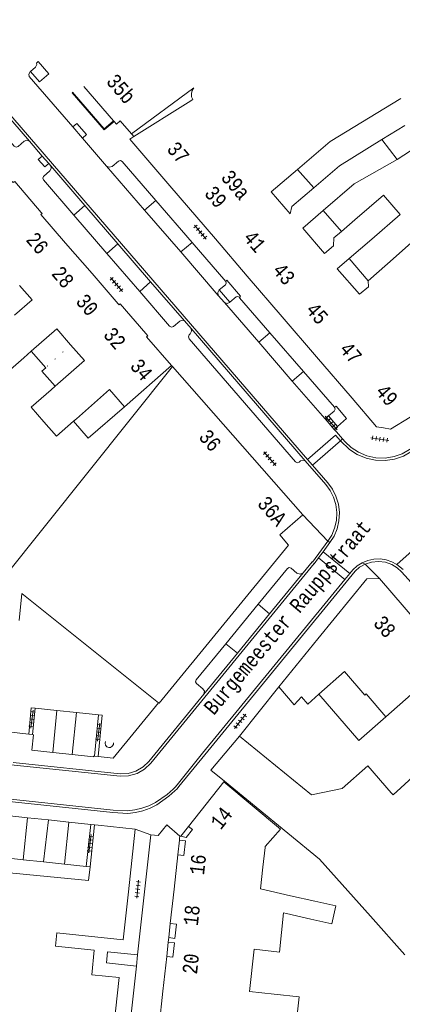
# Model space of a CAD drawing. Header units: metres. Extents: x 196790 to 198335, y 354523 to 356036.
# Tile 98 of 105: x 197550 to 197596, y 355544 to 355665. Entities that reach past the tile are written whole.
import ezdxf

# ---------------------------------------------------------------- set-up
doc = ezdxf.new("R2010")
doc.units = ezdxf.units.M
for name, pattern in [('DGN Style 1', [1.160006, 0.00193, -1.158076]), ('DGN Style 2', [186.027128, 111.616277, -74.410851]), ('DGN Style 3', [260.437979, 186.027128, -74.410851])]:
    doc.linetypes.add(name, pattern=pattern)
for name, color, linetype, lineweight in [('afdak', 252, 'DGN Style 2', 18), ('bij- of bedrijfsgebouw', 252, 'Continuous', 18), ('cultuurscheiding', 252, 'Continuous', 18), ('functiescheiding', 252, 'Continuous', 18), ('hoofdgebouw', 252, 'Continuous', 18), ('hoofdgebouw maaiveld', 252, 'Continuous', 18), ('huisnummer BAG', 252, 'Continuous', 18), ('kant asfaltverharding', 252, 'Continuous', 18), ('kant klinkerverharding', 252, 'Continuous', 18), ('kant muur (extern)', 252, 'Continuous', 18), ('kant tegelverharding', 252, 'Continuous', 18), ('molgoot', 252, 'DGN Style 3', 18), ('overbouw', 252, 'Continuous', 18), ('raster', 252, 'Continuous', 18), ('schutting', 252, 'Continuous', 18), ('straatnaam', 252, 'Continuous', 18), ('tussenmuur WOZ', 252, 'DGN Style 1', 18), ('verh tegelsymbool', 2, 'Continuous', 0), ('vlakafsluiter grijs', 252, 'DGN Style 2', 18)]:
    doc.layers.add(name, color=color, linetype=linetype, lineweight=lineweight)
doc.styles.add('Style-Courier New', font='cour.ttf')

# ---------------------------------------------------------------- blocks, each defined once
blk = doc.blocks.new('S642')
at = {"layer": 'verh tegelsymbool', "color": 252}
for p, q in [((-1.12, 0), (1.12, 0)), ((-0.9, -0.25), (-0.9, 0.25)), ((-0.45, -0.25), (-0.45, 0.25)), ((0, -0.25), (0, 0.25)), ((0.45, -0.25), (0.45, 0.25)), ((0.9, -0.25), (0.9, 0.25))]:
    blk.add_line(p, q, dxfattribs=at)

msp = doc.modelspace()

# ---------------------------------------------------------------- linework, layer by layer
at = {"layer": 'afdak'}
for p, q in [((197593.874, 355650.014), (197596.673, 355651.722)), ((197598.172, 355649.168), (197595.751, 355647.58)), ((197583.545, 355646.337), (197585.526, 355644.117)), ((197586.68, 355641.327), (197588.909, 355638.782)), ((197592.189, 355632.729), (197589.849, 355635.452)), ((197550.986, 355624.142), (197552.745, 355622.124))]:
    msp.add_line(p, q, dxfattribs=at)
at = {"layer": 'afdak', "flags": 128}
for points in [[(197552.745, 355622.124), (197552.283, 355621.721), (197553.902, 355619.864)], [(197556.163, 355615.594), (197557.934, 355613.532), (197562.384, 355617.363)], [(197594.341, 355579.454), (197591.041, 355576.571), (197586.163, 355582.22)]]:
    msp.add_lwpolyline(points, dxfattribs=at)
at = {"layer": 'bij- of bedrijfsgebouw'}
for p, q in [((197586.214, 355562.062), (197574.596, 355571.591)), ((197582.678, 355557.601), (197585.663, 355556.93)), ((197585.171, 355554.746), (197582.186, 355555.418))]:
    msp.add_line(p, q, dxfattribs=at)
at = {"layer": 'bij- of bedrijfsgebouw', "flags": 128}
for points in [[(197574.596, 355571.591), (197572.945, 355572.945), (197576.458, 355577.117)], [(197595.258, 355569.932), (197595.016, 355570.18), (197592.133, 355573.466), (197589.001, 355570.721), (197585.259, 355569.942), (197576.458, 355577.117)], [(197585.663, 355556.93), (197588.238, 355556.351), (197587.75, 355554.165), (197585.171, 355554.746)], [(197580.463, 355543.339), (197583.509, 355543.028), (197583.738, 355545.24), (197580.699, 355545.563)]]:
    msp.add_lwpolyline(points, dxfattribs=at)
at = {"layer": 'cultuurscheiding'}
msp.add_line((197563.991, 355550.378), (197563.846, 355548.996), dxfattribs=at)
at = {"layer": 'cultuurscheiding', "flags": 128}
msp.add_lwpolyline([(197558.179, 355561.131), (197558, 355559.44), (197542.367, 355560.957)], dxfattribs=at)
at = {"layer": 'functiescheiding'}
for p, q in [((197556.186, 355640.766), (197557.545, 355641.939)), ((197564.845, 355641.387), (197566.215, 355642.565)), ((197560.216, 355636.1), (197561.568, 355637.282)), ((197570.649, 355637.429), (197569.272, 355636.266)), ((197564.242, 355631.44), (197565.58, 355632.64)), ((197578.812, 355625.233), (197580.167, 355626.401)), ((197584.263, 355621.675), (197582.908, 355620.496)), ((197584.785, 355610.907), (197588.194, 355613.901)), ((197585.393, 355610.203), (197588.806, 355613.194)), ((197599.244, 355601.233), (197595.692, 355598.083)), ((197586.69, 355599.642), (197589.929, 355596.964)), ((197589.334, 355596.238), (197586.115, 355598.871)), ((197580.134, 355592.059), (197584.246, 355597.075)), ((197578.725, 355593.211), (197580.134, 355592.059)), ((197576.195, 355587.254), (197580.134, 355592.059)), ((197576.195, 355587.254), (197574.778, 355588.392)), ((197572.073, 355582.228), (197576.195, 355587.254)), ((197554.112, 355580.237), (197553.609, 355575.101)), ((197555.989, 355574.851), (197556.526, 355579.977)), ((197550.526, 355567.137), (197550.009, 355562.001)), ((197552.49, 355561.736), (197553.078, 355566.865)), ((197555.583, 355566.598), (197555.036, 355561.464))]:
    msp.add_line(p, q, dxfattribs=at)
at = {"layer": 'hoofdgebouw'}
for p, q in [((197557.425, 355656.494), (197561.042, 355652.313)), ((197596.196, 355655.024), (197587.542, 355649.75)), ((197570.186, 355654.555), (197563.516, 355650.365)), ((197561.042, 355652.313), (197561.114, 355652.229)), ((197588.683, 355646.777), (197593.874, 355650.014)), ((197593.874, 355650.014), (197595.751, 355647.58)), ((197583.545, 355646.337), (197587.542, 355649.75)), ((197595.751, 355647.58), (197590.484, 355644.59)), ((197585.526, 355644.117), (197588.683, 355646.777)), ((197580.338, 355643.598), (197583.545, 355646.337)), ((197567.939, 355644.35), (197573.506, 355637.86)), ((197590.484, 355644.59), (197586.68, 355641.327)), ((197586.68, 355641.327), (197584.183, 355639.184)), ((197588.909, 355638.782), (197590.565, 355640.208)), ((197558.41, 355633.62), (197555.171, 355637.365)), ((197573.506, 355637.86), (197577.402, 355633.318)), ((197592.621, 355637.852), (197589.849, 355635.452)), ((197589.849, 355635.452), (197588.407, 355634.204)), ((197592.189, 355632.729), (197594.565, 355634.836)), ((197558.41, 355633.62), (197561.593, 355629.941)), ((197581.667, 355628.347), (197577.402, 355633.318)), ((197585.85, 355623.47), (197581.667, 355628.347)), ((197550.055, 355623.329), (197550.986, 355624.142)), ((197562.384, 355617.363), (197568.145, 355622.399)), ((197590.213, 355618.384), (197585.85, 355623.47)), ((197547.555, 355596.372), (197568.271, 355622.256)), ((197584.185, 355604.161), (197568.271, 355622.256)), ((197553.902, 355619.864), (197553.402, 355619.427)), ((197556.496, 355615.885), (197556.163, 355615.594)), ((197549.509, 355591.251), (197549.832, 355594.55)), ((197563.908, 355583.289), (197549.832, 355594.55)), ((197586.019, 355588.986), (197581.25, 355583.115)), ((197563.908, 355583.289), (197566.536, 355581.187)), ((197594.341, 355579.454), (197591.96, 355582.27)), ((197597.45, 355582.171), (197594.341, 355579.454)), ((197566.536, 355581.187), (197566.628, 355581.113)), ((197606.33, 355580.156), (197595.258, 355569.932)), ((197574.552, 355571.511), (197570.228, 355566.057)), ((197569.125, 355564.633), (197569.096, 355564.374)), ((197569.125, 355564.633), (197569.153, 355564.891)), ((197569.153, 355564.891), (197569.294, 355564.879)), ((197579.321, 355561.096), (197579.582, 355563.489)), ((197568.446, 355558.419), (197568.904, 355562.615)), ((197579.321, 355561.096), (197579.029, 355558.421)), ((197592.453, 355555.119), (197586.214, 355562.062)), ((197568.446, 355558.419), (197567.989, 355554.223)), ((197579.029, 355558.421), (197582.678, 355557.601)), ((197581.849, 355555.494), (197582.186, 355555.418)), ((197596.657, 355550.36), (197592.453, 355555.119)), ((197567.768, 355552.2), (197567.738, 355551.927)), ((197567.797, 355552.474), (197567.768, 355552.2)), ((197567.546, 355550.167), (197567.084, 355545.942)), ((197577.66, 355545.886), (197578.224, 355551.058)), ((197567.084, 355545.942), (197566.623, 355541.718)), ((197580.699, 355545.563), (197577.66, 355545.886))]:
    msp.add_line(p, q, dxfattribs=at)
at = {"layer": 'hoofdgebouw', "flags": 128}
for points in [[(197561.114, 355652.229), (197561.397, 355651.902), (197561.861, 355652.303)], [(197567.939, 355644.35), (197563.037, 355650.064), (197563.516, 355650.365)], [(197552.21, 355641.094), (197548.953, 355644.892), (197548.763, 355644.775), (197548.655, 355644.9)], [(197580.338, 355643.598), (197582.627, 355640.918), (197582.83, 355641.846), (197585.526, 355644.117)], [(197590.565, 355640.208), (197594.049, 355643.208), (197596.089, 355640.839), (197592.621, 355637.852)], [(197555.171, 355637.365), (197552.164, 355640.841), (197552.311, 355640.976), (197552.21, 355641.094)], [(197584.183, 355639.184), (197586.859, 355636.066), (197587.933, 355637.013), (197588, 355637.999), (197588.909, 355638.782)], [(197594.565, 355634.836), (197599.265, 355639.004), (197600.372, 355637.757)], [(197588.407, 355634.204), (197591.131, 355631.117), (197592.242, 355631.992), (197592.189, 355632.729)], [(197549.557, 355632.17), (197551.078, 355630.425), (197548.912, 355628.535)], [(197561.593, 355629.941), (197561.712, 355629.803), (197561.87, 355629.93), (197564.993, 355626.315)], [(197550.986, 355624.142), (197554.106, 355626.865), (197555.795, 355624.93)], [(197564.993, 355626.315), (197565.242, 355626.027), (197565.074, 355625.895), (197568.145, 355622.399)], [(197555.795, 355624.93), (197557.485, 355622.994), (197553.902, 355619.864)], [(197550.055, 355623.329), (197547.776, 355621.34), (197546.24, 355623.1)], [(197552.505, 355615.521), (197550.958, 355617.292), (197553.402, 355619.427)], [(197556.496, 355615.885), (197560.567, 355619.442), (197562.384, 355617.363)], [(197594.081, 355614.762), (197593.207, 355614.893), (197590.213, 355618.384)], [(197556.163, 355615.594), (197554.052, 355613.75), (197552.505, 355615.521)], [(197597.307, 355616.089), (197594.932, 355614.635), (197594.081, 355614.762)], [(197566.628, 355581.113), (197582.46, 355600.453), (197581.368, 355601.697), (197584.185, 355604.161)], [(197593.553, 355596.365), (197592.014, 355596.331), (197586.019, 355588.986)], [(197601.493, 355585.497), (197599.029, 355588.34), (197599.848, 355589.069), (197593.553, 355596.365)], [(197586.163, 355582.22), (197589.295, 355585.019), (197591.782, 355582.119), (197591.96, 355582.27)], [(197581.25, 355583.115), (197583.122, 355580.943), (197584.034, 355581.923), (197584.806, 355581.007), (197586.163, 355582.22)], [(197579.582, 355563.489), (197579.595, 355563.611), (197581.459, 355565.714), (197574.552, 355571.511)], [(197578.224, 355551.058), (197581.328, 355550.72), (197581.849, 355555.494)]]:
    msp.add_lwpolyline(points, dxfattribs=at)
at = {"layer": 'hoofdgebouw maaiveld', "flags": 128}
for points in [[(197570.228, 355566.057), (197570.706, 355565.678), (197569.929, 355564.699), (197569.294, 355564.879)], [(197569.096, 355564.374), (197569.842, 355564.293), (197569.65, 355562.533), (197568.904, 355562.615)], [(197567.989, 355554.223), (197568.744, 355554.141), (197568.553, 355552.391), (197567.797, 355552.474)], [(197567.738, 355551.927), (197568.493, 355551.844), (197568.301, 355550.085), (197567.546, 355550.167)]]:
    msp.add_lwpolyline(points, dxfattribs=at)
at = {"layer": 'kant asfaltverharding'}
msp.add_line((197574.552, 355571.511), (197574.596, 355571.591), dxfattribs=at)
at = {"layer": 'kant klinkerverharding'}
for p, q in [((197556.051, 355651.557), (197550.737, 355657.703)), ((197546.158, 355655.123), (197550.745, 355649.808)), ((197557.234, 355650.189), (197556.051, 355651.557)), ((197557.234, 355650.189), (197560.186, 355646.775)), ((197550.745, 355649.808), (197552.311, 355647.996)), ((197552.311, 355647.996), (197553.111, 355647.07)), ((197553.111, 355647.07), (197553.354, 355646.788)), ((197553.354, 355646.788), (197557.545, 355641.939)), ((197564.845, 355641.387), (197560.186, 355646.775)), ((197557.545, 355641.939), (197561.568, 355637.282)), ((197570.649, 355637.429), (197566.215, 355642.565)), ((197560.216, 355636.1), (197556.186, 355640.766)), ((197569.272, 355636.266), (197564.845, 355641.387)), ((197561.568, 355637.282), (197565.58, 355632.64)), ((197574.763, 355632.664), (197570.649, 355637.429)), ((197564.242, 355631.44), (197560.216, 355636.1)), ((197573.86, 355630.96), (197569.272, 355636.266)), ((197565.58, 355632.64), (197569.703, 355627.869)), ((197573.86, 355630.96), (197574.619, 355630.083)), ((197574.619, 355630.083), (197578.812, 355625.233)), ((197580.167, 355626.401), (197576.455, 355630.684)), ((197569.703, 355627.869), (197570.537, 355626.904)), ((197570.537, 355626.904), (197584.486, 355610.762)), ((197584.263, 355621.675), (197580.167, 355626.401)), ((197578.812, 355625.233), (197582.908, 355620.496)), ((197582.908, 355620.496), (197587.156, 355615.583)), ((197588.037, 355614.588), (197587.156, 355615.583)), ((197588.32, 355614.269), (197588.037, 355614.588)), ((197588.32, 355614.269), (197589.06, 355613.416)), ((197596.276, 355597.171), (197605.022, 355587.428)), ((197578.725, 355593.211), (197574.778, 355588.392)), ((197551.458, 355580.523), (197551.136, 355577.291)), ((197554.112, 355580.237), (197551.458, 355580.523)), ((197556.526, 355579.977), (197554.112, 355580.237)), ((197559.212, 355579.687), (197556.526, 355579.977)), ((197558.701, 355574.658), (197559.212, 355579.687)), ((197557.705, 355561.179), (197558.262, 355566.312)), ((197547.497, 355562.269), (197550.009, 355562.001)), ((197550.009, 355562.001), (197552.49, 355561.736)), ((197552.49, 355561.736), (197555.036, 355561.464)), ((197555.036, 355561.464), (197557.705, 355561.179))]:
    msp.add_line(p, q, dxfattribs=at)
at = {"layer": 'kant klinkerverharding', "flags": 128}
for points in [[(197550.899, 355658.313), (197551.509, 355658.862), (197551.659, 355659.171), (197551.606, 355659.33)], [(197550.737, 355657.703), (197550.703, 355658.009), (197550.857, 355658.275), (197550.899, 355658.313)], [(197570.884, 355656.31), (197570.676, 355656.005), (197570.571, 355655.63), (197570.593, 355655.241), (197570.729, 355654.898)], [(197544.784, 355653.95), (197548.899, 355649.192), (197549.138, 355649.073), (197549.391, 355649.16), (197550.104, 355649.796), (197550.422, 355649.921), (197550.745, 355649.808)], [(197556.051, 355651.557), (197556.547, 355651.973), (197557.725, 355650.617), (197557.234, 355650.189)], [(197552.311, 355647.996), (197551.825, 355647.555), (197552.621, 355646.67), (197553.111, 355647.07)], [(197556.186, 355640.766), (197552.464, 355645.075), (197552.389, 355645.297), (197552.494, 355645.506), (197553.248, 355646.166), (197553.411, 355646.458), (197553.354, 355646.788)], [(197566.215, 355642.565), (197562.092, 355647.34), (197561.875, 355647.45), (197561.644, 355647.376), (197560.875, 355646.732), (197560.522, 355646.616), (197560.186, 355646.775)], [(197573.979, 355631.655), (197574.728, 355632.266), (197574.829, 355632.458), (197574.763, 355632.664)], [(197564.242, 355631.44), (197567.89, 355627.217), (197568.134, 355627.093), (197568.394, 355627.177), (197569.169, 355627.833), (197569.43, 355627.938), (197569.703, 355627.869)], [(197573.86, 355630.96), (197573.784, 355631.325), (197573.979, 355631.655)], [(197575.286, 355630.131), (197576.044, 355630.77), (197576.23, 355630.83), (197576.405, 355630.742), (197576.455, 355630.684)], [(197574.619, 355630.083), (197574.929, 355629.975), (197575.236, 355630.089), (197575.286, 355630.131)], [(197584.486, 355610.762), (197584.193, 355610.837), (197583.911, 355610.726), (197583.749, 355610.6), (197583.524, 355610.516), (197583.307, 355610.621), (197570.291, 355625.639), (197570.193, 355625.892), (197570.277, 355626.15), (197570.433, 355626.282), (197570.587, 355626.576), (197570.537, 355626.904)], [(197584.263, 355621.675), (197588.067, 355617.285), (197588.072, 355617.267)], [(197587.325, 355616.231), (197588.024, 355616.829), (197588.138, 355617.048), (197588.072, 355617.267)], [(197587.156, 355615.583), (197587.1, 355615.896), (197587.257, 355616.173), (197587.325, 355616.231)], [(197589.06, 355613.416), (197589.355, 355613.076), (197590.101, 355612.377), (197590.999, 355611.789), (197592.022, 355611.358), (197593.125, 355611.118)], [(197593.125, 355611.118), (197594.254, 355611.087), (197595.35, 355611.261), (197596.362, 355611.617), (197597.254, 355612.117), (197599.055, 355613.233)], [(197584.486, 355610.762), (197586.997, 355607.857), (197587.523, 355607.139), (197587.943, 355606.31), (197588.225, 355605.395), (197588.347, 355604.43)], [(197588.347, 355604.43), (197588.299, 355603.459), (197588.087, 355602.526), (197587.731, 355601.667), (197587.26, 355600.911)], [(197587.26, 355600.911), (197585.387, 355598.38), (197585.38, 355598.419), (197585.344, 355598.414), (197584.246, 355597.075)], [(197591.828, 355598.129), (197592.611, 355598.379), (197593.45, 355598.458)], [(197593.45, 355598.458), (197594.286, 355598.354), (197595.062, 355598.08), (197595.733, 355597.671), (197596.276, 355597.171)], [(197541.34, 355569.838), (197560.975, 355567.75), (197562.789, 355567.66), (197563.712, 355567.767), (197564.623, 355567.978), (197565.504, 355568.29), (197566.34, 355568.695), (197567.822, 355569.745), (197568.554, 355570.421), (197568.807, 355570.671), (197569.042, 355570.931), (197572.194, 355574.807), (197590.586, 355597.258), (197591.144, 355597.741), (197591.828, 355598.129)], [(197578.725, 355593.211), (197582.309, 355597.586), (197582.52, 355597.698), (197582.748, 355597.628), (197583.475, 355597.022), (197583.871, 355596.897), (197584.246, 355597.075)], [(197574.778, 355588.392), (197571.154, 355583.968), (197571.086, 355583.746), (197571.195, 355583.541), (197571.98, 355582.894), (197572.159, 355582.579), (197572.073, 355582.228)], [(197548.775, 355573.895), (197561.861, 355572.504), (197562.83, 355572.546), (197563.789, 355572.828), (197564.649, 355573.335), (197565.341, 355574.015), (197572.073, 355582.228)]]:
    msp.add_lwpolyline(points, dxfattribs=at)
at = {"layer": 'kant muur (extern)'}
for p, q in [((197570.729, 355654.898), (197570.186, 355654.555)), ((197568.145, 355622.399), (197568.271, 355622.256))]:
    msp.add_line(p, q, dxfattribs=at)
at = {"layer": 'kant muur (extern)', "flags": 128}
msp.add_lwpolyline([(197561.114, 355652.229), (197559.895, 355651.205), (197555.965, 355655.731), (197556.041, 355655.793), (197559.901, 355651.32), (197561.042, 355652.313)], dxfattribs=at)
at = {"layer": 'kant tegelverharding'}
for p, q in [((197573.979, 355631.655), (197575.286, 355630.131)), ((197587.325, 355616.231), (197588.439, 355614.946)), ((197588.037, 355614.588), (197588.439, 355614.946)), ((197576.458, 355577.117), (197581.25, 355583.115)), ((197548.176, 355577.618), (197550.667, 355577.343)), ((197550.667, 355577.343), (197551.136, 355577.291)), ((197553.609, 355575.101), (197555.989, 355574.851)), ((197558.701, 355574.658), (197559.155, 355574.608)), ((197550.526, 355567.137), (197548.049, 355567.401)), ((197553.078, 355566.865), (197550.526, 355567.137)), ((197555.583, 355566.598), (197553.078, 355566.865)), ((197558.262, 355566.312), (197555.583, 355566.598)), ((197558.179, 355561.131), (197558.72, 355566.263)), ((197558.72, 355566.263), (197558.262, 355566.312)), ((197559.163, 355566.216), (197558.72, 355566.263)), ((197563.691, 355565.733), (197559.163, 355566.216)), ((197562.858, 355558.057), (197563.691, 355565.733)), ((197563.991, 355550.378), (197565.591, 355565.06)), ((197557.705, 355561.179), (197558.179, 355561.131)), ((197563.846, 355548.996), (197561.617, 355528.536))]:
    msp.add_line(p, q, dxfattribs=at)
at = {"layer": 'kant tegelverharding', "flags": 128}
for points in [[(197550.899, 355658.313), (197552.001, 355657.042), (197553.138, 355658.027), (197551.81, 355659.548), (197551.606, 355659.33)], [(197570.884, 355656.31), (197563.226, 355650.724), (197563.516, 355650.365)], [(197576.455, 355630.684), (197576.587, 355630.854), (197574.889, 355632.827), (197574.763, 355632.664)], [(197588.439, 355614.946), (197589.529, 355615.917), (197588.261, 355617.427), (197588.072, 355617.267)], [(197550.667, 355577.343), (197550.982, 355580.563), (197551.458, 355580.523)], [(197559.155, 355574.608), (197560.983, 355574.406), (197566.536, 355581.187)], [(197559.212, 355579.687), (197559.672, 355579.649), (197559.155, 355574.608)], [(197551.136, 355577.291), (197551.242, 355577.279), (197551.033, 355575.372), (197553.609, 355575.101)], [(197555.989, 355574.851), (197558.584, 355574.578), (197558.587, 355574.671), (197558.701, 355574.658)], [(197565.591, 355565.06), (197566.485, 355564.941), (197567.565, 355566.268), (197569.153, 355564.891)], [(197558.5, 355517.75), (197559.334, 355525.745), (197555.982, 355526.126), (197556.489, 355530.722), (197559.842, 355530.372), (197561.715, 355547.595), (197558.378, 355547.951), (197558.693, 355550.942), (197553.928, 355551.452), (197554.107, 355553.071), (197562.224, 355552.21), (197562.858, 355558.057)], [(197563.991, 355550.378), (197560.325, 355550.757), (197560.189, 355549.395), (197563.846, 355548.996)]]:
    msp.add_lwpolyline(points, dxfattribs=at)
at = {"layer": 'molgoot'}
for p, q in [((197584.785, 355610.907), (197538.344, 355664.655)), ((197588.806, 355613.194), (197588.194, 355613.901)), ((197585.393, 355610.203), (197584.785, 355610.907)), ((197587.514, 355600.746), (197586.69, 355599.642)), ((197586.115, 355598.871), (197586.69, 355599.642)), ((197596.451, 355597.453), (197595.692, 355598.083)), ((197589.929, 355596.964), (197589.334, 355596.238))]:
    msp.add_line(p, q, dxfattribs=at)
at = {"layer": 'molgoot', "flags": 128}
for points in [[(197588.806, 355613.194), (197589.909, 355612.132), (197590.853, 355611.514), (197591.928, 355611.061), (197593.087, 355610.809), (197594.274, 355610.776), (197595.426, 355610.959), (197596.49, 355611.333), (197597.417, 355611.853), (197598.029, 355612.232)], [(197585.393, 355610.203), (197587.252, 355608.053), (197587.806, 355607.297), (197588.247, 355606.424), (197588.543, 355605.461), (197588.669, 355604.446)], [(197588.669, 355604.446), (197588.616, 355603.424), (197588.39, 355602.442), (197588.012, 355601.539), (197587.514, 355600.746)], [(197493.409, 355582.463), (197496.541, 355579.98), (197497.206, 355579.531), (197497.933, 355579.175), (197498.704, 355578.925), (197499.494, 355578.787), (197561.842, 355572.19), (197562.887, 355572.232), (197563.922, 355572.535), (197564.85, 355573.083), (197565.594, 355573.818), (197585.565, 355598.2), (197585.591, 355598.203), (197585.596, 355598.176), (197586.115, 355598.871)], [(197591.441, 355598.286), (197590.826, 355597.895), (197590.31, 355597.429), (197589.929, 355596.964)], [(197593.646, 355598.755), (197592.882, 355598.732), (197592.136, 355598.572), (197591.441, 355598.286)], [(197595.692, 355598.083), (197595.079, 355598.412), (197594.389, 355598.644), (197593.646, 355598.755)], [(197488.433, 355581.082), (197494.037, 355576.634), (197494.849, 355576.02), (197495.6, 355575.517), (197496.428, 355575.128), (197497.305, 355574.87), (197498.201, 355574.749), (197560.999, 355568.07), (197562.751, 355567.978), (197563.643, 355568.079), (197564.523, 355568.282), (197565.375, 355568.582), (197566.183, 355568.973), (197567.614, 355569.988), (197568.334, 355570.639), (197568.58, 355570.884), (197568.807, 355571.142), (197571.943, 355575.002), (197589.334, 355596.238)]]:
    msp.add_lwpolyline(points, dxfattribs=at)
at = {"layer": 'overbouw'}
for p, q in [((197569.294, 355564.879), (197570.228, 355566.057)), ((197569.096, 355564.374), (197568.904, 355562.615)), ((197567.797, 355552.474), (197567.989, 355554.223)), ((197567.738, 355551.927), (197567.546, 355550.167))]:
    msp.add_line(p, q, dxfattribs=at)
at = {"layer": 'raster', "flags": 128}
msp.add_lwpolyline([(197560.074, 355576.446), (197560.019, 355576.228), (197560.075, 355575.981), (197560.243, 355575.792), (197560.453, 355575.71), (197560.678, 355575.726), (197560.894, 355575.858), (197561.021, 355576.077), (197561.032, 355576.302)], dxfattribs=at)
at = {"layer": 'schutting'}
msp.add_line((197561.861, 355652.303), (197563.516, 355650.365), dxfattribs=at)
at = {"layer": 'tussenmuur WOZ'}
msp.add_line((197555.795, 355624.93), (197552.745, 355622.124), dxfattribs=at)
at = {"layer": 'vlakafsluiter grijs'}
for p, q in [((197589.06, 355613.416), (197588.806, 355613.194)), ((197584.185, 355604.161), (197587.26, 355600.911)), ((197587.514, 355600.746), (197587.26, 355600.911)), ((197591.828, 355598.129), (197591.441, 355598.286)), ((197593.553, 355596.365), (197591.828, 355598.129)), ((197563.691, 355565.733), (197565.591, 355565.06))]:
    msp.add_line(p, q, dxfattribs=at)

# ---------------------------------------------------------------- block references
at = {"layer": 'verh tegelsymbool'}
for p, rotation in [((197571.66, 355638.699), 310.8249352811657), ((197561.393, 355632.291), 130.8249352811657), ((197587.663, 355615.355), 131.514619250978), ((197593.619, 355613.409), 171.4890658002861), ((197580.149, 355611.017), 130.9057260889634), ((197551.053, 355579.181), 262.7612734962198), ((197576.531, 355578.912), 50.59775871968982), ((197559.208, 355577.584), 262.7612734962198), ((197558.181, 355563.955), 262.7612734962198), ((197563.997, 355558.399), 264.089929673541)]:
    msp.add_blockref('S642', p, dxfattribs=dict(at, rotation=rotation))

# ---------------------------------------------------------------- texts
at = {"layer": 'huisnummer BAG', "style": 'Style-Courier New', "width": 0.694444}
for s, rotation, p in [('35b', 310.90573, (197560.046, 355657.043)), ('37', 310.74416, (197567.459, 355648.774)), ('39a', 310.70074, (197574.073, 355645.31)), ('39', 310.74416, (197572.053, 355643.355)), ('26', 310.6634, (197550.232, 355637.71)), ('41', 310.74416, (197576.821, 355637.933)), ('28', 310.70074, (197553.36, 355633.561)), ('43', 310.74416, (197580.391, 355633.95)), ('30', 310.70074, (197556.327, 355630.163)), ('45', 310.74416, (197584.452, 355629.129)), ('32', 310.70074, (197559.693, 355626.09)), ('47', 310.74416, (197588.572, 355624.316)), ('34', 310.70074, (197562.959, 355622.249)), ('49', 310.74416, (197592.976, 355619.147)), ('36', 311.22905, (197571.361, 355613.594)), ('36A', 311.22905, (197578.53, 355605.443)), ('38', 310.53915, (197592.717, 355590.85)), ('14', 51.61754, (197574.147, 355565.556)), ('14', 51.61754, (197574.147, 355565.556)), ('16', 83.68512, (197572.103, 355560.065)), ('18', 83.68512, (197571.349, 355553.861)), ('20', 83.68512, (197571.242, 355547.939))]:
    msp.add_text(s, height=1.8, rotation=rotation, dxfattribs=at).set_placement(p)
at = {"layer": 'straatnaam', "style": 'Style-Courier New', "width": 0.694444}
msp.add_text('Burgemeester Rauppstraat', height=1.8, rotation=49.90832, dxfattribs=at).set_placement((197573.305, 355579.559))

doc.saveas('drawing.dxf')
